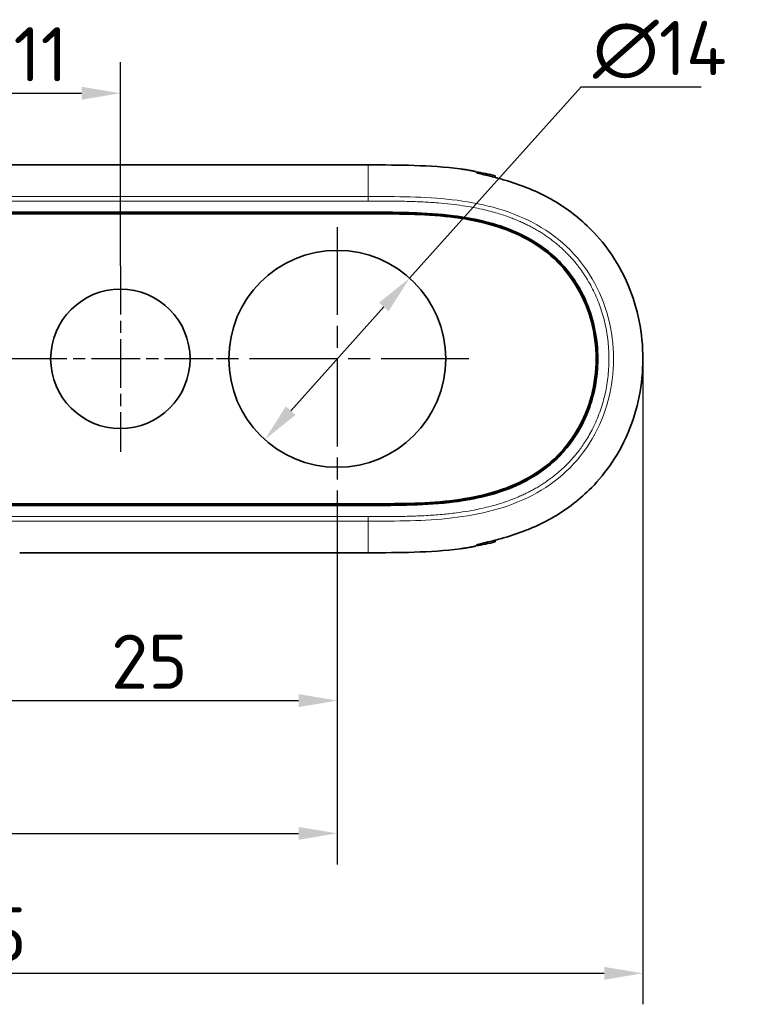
# Model space of a CAD drawing. Header units: millimetres. Extents: x 5 to 415, y 5 to 292.
# Tile 21 of 112: x 132 to 179, y 115 to 178. Entities that reach past the tile are written whole.
import ezdxf

# ---------------------------------------------------------------- set-up
doc = ezdxf.new("R2010")
doc.units = ezdxf.units.MM
doc.linetypes.add('CHAIN', pattern=[0.3543, 0.2362, -0.0295, 0.0591, -0.0295])
doc.linetypes.add('LONG_DASH_DOTTED', pattern=[0.3001, 0.2362, -0.0295, 0.0049, -0.0295])
for name, color, linetype, lineweight in [('Bemaßung (ISO)', 7, 'Continuous', 25), ('Mittelpunktmarkierung (ISO)', 7, 'LONG_DASH_DOTTED', 25), ('Sichtbar (ISO)', 7, 'Continuous', 35), ('Sichtbar schmal (ISO)', 7, 'Continuous', 18)]:
    doc.layers.add(name, color=color, linetype=linetype, lineweight=lineweight)
doc.styles.add('Notiztext (ISO)', font='isocpeur.ttf')
doc.dimstyles.new('Standard (ISO)', dxfattribs={"dimtxt": 3.5, "dimasz": 2.5, "dimexe": 2, "dimexo": 0, "dimgap": 0.762, "dimtad": 1, "dimtoh": 1, "dimdec": 8, "dimdsep": 46, "dimtxsty": 'Notiztext (ISO)', "dimcen": 0.09, "dimdle": 10, "dimclrd": 256, "dimclre": 256, "dimclrt": 256, "dimadec": 6, "dimazin": 2, "dimtfac": 0.514286, "dimtdec": 3, "dimtmove": 0, "dimatfit": 3, "dimfxl": 1, "dimtolj": 1, "dimlwd": -1, "dimlwe": -1, "dimarcsym": 0})

# ---------------------------------------------------------------- blocks, each defined once
blk = doc.blocks.new('*D15')
at = {"layer": 'Bemaßung (ISO)', "transparency": 16777216}
for p, q in [((156.95, 161.382), (168.017, 173.715)), ((168.017, 173.715), (175.779, 173.715)), ((149.27, 152.823), (155.28, 159.522))]:
    blk.add_line(p, q, dxfattribs=at)
for points in [[(154.97, 159.8), (155.591, 159.243), (156.95, 161.382)], [(148.959, 153.102), (149.58, 152.545), (147.6, 150.963)]]:
    blk.add_solid(points, dxfattribs=at)
at = {"layer": 'Defpoints', "color": 0, "transparency": 16777216}
for p in [(156.95, 161.382), (147.6, 150.963)]:
    blk.add_point(p, dxfattribs=at)
at = {"layer": 'Bemaßung (ISO)', "transparency": 16777216, "insert": (168.779, 177.977), "char_height": 3.5, "attachment_point": 1, "style": 'Notiztext (ISO)'}
blk.add_mtext('\\A1;∅14', dxfattribs=at)
blk = doc.blocks.new('*D16')
at = {"layer": 'Bemaßung (ISO)', "transparency": 16777216}
for p, q in [((82.542, 156.172), (82.542, 114.517)), ((172.008, 156.172), (172.008, 114.517)), ((85.042, 116.517), (169.508, 116.517))]:
    blk.add_line(p, q, dxfattribs=at)
for points in [[(85.042, 116.934), (85.042, 116.1), (82.542, 116.517)], [(169.508, 116.934), (169.508, 116.1), (172.008, 116.517)]]:
    blk.add_solid(points, dxfattribs=at)
at = {"layer": 'Defpoints', "color": 0, "transparency": 16777216}
for p in [(82.542, 156.172), (172.008, 156.172), (172.008, 116.517)]:
    blk.add_point(p, dxfattribs=at)
at = {"layer": 'Bemaßung (ISO)', "transparency": 16777216, "insert": (123.425, 120.779), "char_height": 3.5, "attachment_point": 1, "style": 'Notiztext (ISO)'}
blk.add_mtext('\\A1;89.5', dxfattribs=at)
blk = doc.blocks.new('*D17')
at = {"layer": 'Bemaßung (ISO)', "transparency": 16777216}
for p, q in [((102.275, 147.672), (102.275, 123.549)), ((152.275, 147.672), (152.275, 123.549)), ((104.775, 125.549), (149.775, 125.549))]:
    blk.add_line(p, q, dxfattribs=at)
for points in [[(104.775, 125.965), (104.775, 125.132), (102.275, 125.549)], [(149.775, 125.965), (149.775, 125.132), (152.275, 125.549)]]:
    blk.add_solid(points, dxfattribs=at)
at = {"layer": 'Defpoints', "color": 0, "transparency": 16777216}
for p in [(102.275, 147.672), (152.275, 147.672), (152.275, 125.549)]:
    blk.add_point(p, dxfattribs=at)
at = {"layer": 'Bemaßung (ISO)', "transparency": 16777216, "insert": (124.517, 129.811), "char_height": 3.5, "attachment_point": 1, "style": 'Notiztext (ISO)'}
blk.add_mtext('\\A1;50', dxfattribs=at)
blk = doc.blocks.new('*D18')
at = {"layer": 'Bemaßung (ISO)', "transparency": 16777216}
for p, q in [((127.275, 151.172), (127.275, 132.115)), ((152.275, 147.672), (152.275, 132.115)), ((129.775, 134.115), (149.775, 134.115))]:
    blk.add_line(p, q, dxfattribs=at)
for points in [[(129.775, 134.532), (129.775, 133.698), (127.275, 134.115)], [(149.775, 134.532), (149.775, 133.698), (152.275, 134.115)]]:
    blk.add_solid(points, dxfattribs=at)
at = {"layer": 'Defpoints', "color": 0, "transparency": 16777216}
for p in [(127.275, 151.172), (152.275, 147.672), (152.275, 134.115)]:
    blk.add_point(p, dxfattribs=at)
at = {"layer": 'Bemaßung (ISO)', "transparency": 16777216, "insert": (137.675, 138.377), "char_height": 3.5, "attachment_point": 1, "style": 'Notiztext (ISO)'}
blk.add_mtext('\\A1;25', dxfattribs=at)
blk = doc.blocks.new('*D19')
at = {"layer": 'Bemaßung (ISO)', "transparency": 16777216}
for p, q in [((127.275, 161.172), (127.275, 175.314)), ((138.275, 162.172), (138.275, 175.314)), ((129.775, 173.314), (135.775, 173.314))]:
    blk.add_line(p, q, dxfattribs=at)
for points in [[(129.775, 173.731), (129.775, 172.898), (127.275, 173.314)], [(135.775, 173.731), (135.775, 172.898), (138.275, 173.314)]]:
    blk.add_solid(points, dxfattribs=at)
at = {"layer": 'Defpoints', "color": 0, "transparency": 16777216}
for p in [(138.275, 173.314), (138.275, 162.172), (127.275, 161.172)]:
    blk.add_point(p, dxfattribs=at)
at = {"layer": 'Bemaßung (ISO)', "transparency": 16777216, "insert": (131.375, 177.576), "char_height": 3.5, "attachment_point": 1, "style": 'Notiztext (ISO)'}
blk.add_mtext('\\A1;11', dxfattribs=at)

msp = doc.modelspace()

# ---------------------------------------------------------------- linework, layer by layer
at = {"layer": 'Mittelpunktmarkierung (ISO)', "linetype": 'CHAIN', "ltscale": 23.990969}
for p, q in [((152.27499918, 164.67249897), (152.27499918, 147.67249897)), ((160.77499918, 156.17249897), (143.77499918, 156.17249897))]:
    msp.add_line(p, q, dxfattribs=at)
at = {"layer": 'Mittelpunktmarkierung (ISO)', "linetype": 'CHAIN', "ltscale": 13.334389}
for p, q in [((138.27499918, 162.17249897), (138.27499918, 150.17249897)), ((144.27499918, 156.17249897), (132.27499918, 156.17249897))]:
    msp.add_line(p, q, dxfattribs=at)
at = {"layer": 'Mittelpunktmarkierung (ISO)', "linetype": 'CHAIN', "ltscale": 11.111974}
msp.add_line((132.27499918, 156.17249897), (122.27499918, 156.17249897), dxfattribs=at)
at = {"layer": 'Sichtbar (ISO)'}
for p, q in [((100.27484961, 168.68484937), (154.27514851, 168.68484937)), ((162.47499918, 167.98630862), (162.47499918, 167.97810476)), ((162.47499918, 167.97809109), (162.47499918, 167.87403178)), ((154.27516898, 165.52564501), (100.27483992, 165.52564501)), ((100.27484381, 165.59738737), (154.27515518, 165.59738737)), ((100.2748486, 165.63231033), (154.27515888, 165.63231035)), ((100.27483512, 146.81935294), (154.31585252, 146.81935262)), ((154.31585868, 146.74761058), (100.27483524, 146.74760837)), ((154.31585868, 146.71268741), (100.27483528, 146.7126876)), ((162.47499918, 144.47094821), (162.47499918, 144.36688)), ((162.47499918, 144.35870028), (162.47499918, 144.36686637)), ((154.27514871, 143.66014858), (131.77499918, 143.66014858))]:
    msp.add_line(p, q, dxfattribs=at)
for centre, radius in [((152.27499918, 156.17249897), 7), ((138.27499918, 156.17249897), 4.5)]:
    msp.add_circle(centre, radius, dxfattribs=at)
for points, knots in [([(160.21375444, 168.42918117), (159.22923641, 168.55478211), (158.2393438, 168.61925788), (156.25584011, 168.68423258), (155.28645146, 168.68481253), (154.27514851, 168.68484177)], [-0.60774089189, -0.60774089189, -0.60774089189, -0.60774089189, -0.30339351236, -0.30339351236, -0.00000242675, -0.00000242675, -0.00000242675, -0.00000242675]), ([(160.21375444, 168.42918117), (160.27381042, 168.42151946), (160.33370033, 168.4134848), (160.46441683, 168.39508406), (160.53445652, 168.38463867), (160.71674835, 168.35596593), (160.82189316, 168.33773621), (160.99756122, 168.30463619), (161.06798208, 168.28993073), (161.14809187, 168.27123383), (161.17066276, 168.26541398), (161.20188621, 168.25608884), (161.21082459, 168.25254931), (161.21314493, 168.25015136)], [-0.15494457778, -0.15494457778, -0.15494457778, -0.15494457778, -0.13678622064, -0.13678622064, -0.11471596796, -0.11471596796, -0.07684967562, -0.07684967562, -0.04049073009, -0.04049073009, -0.01995989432, -0.01995989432, -0.000001, -0.000001, -0.000001, -0.000001]), ([(161.21314493, 168.25015136), (161.21993239, 168.24313687), (161.22679214, 168.2360385), (161.23372331, 168.22883816), (161.24065449, 168.22163782), (161.24765709, 168.21433553), (161.25473076, 168.20691216), (161.26180443, 168.19948879), (161.26894918, 168.19194437), (161.27616639, 168.18425803)], [0, 0, 0, 0, 0.3333333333, 0.3333333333, 0.3333333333, 0.6666666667, 0.6666666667, 0.6666666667, 1, 1, 1, 1]), ([(161.54457362, 168.12219383), (161.54218173, 168.12471617), (161.5327581, 168.12857809), (161.49943607, 168.13902908), (161.47496275, 168.14570749), (161.39818937, 168.16477105), (161.33885143, 168.17824913), (161.2678504, 168.1930869)], [0.000001, 0.000001, 0.000001, 0.000001, 0.020575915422, 0.020575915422, 0.042151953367, 0.042151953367, 0.073321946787, 0.073321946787, 0.073321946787, 0.073321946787]), ([(161.27616639, 168.18425803), (161.28071709, 168.17941151), (161.29799912, 168.17231092), (161.35846017, 168.15328044), (161.4023854, 168.141237), (161.55956797, 168.1008474), (161.69874446, 168.06754658), (162.04371208, 167.98371142), (162.24804761, 167.93340335), (162.60782608, 167.83928576), (162.75069722, 167.80071563), (163.02164872, 167.72451728), (163.14836097, 167.68769883), (163.27494898, 167.64958641)], [0.000001, 0.000001, 0.000001, 0.000001, 0.03914644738, 0.03914644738, 0.07970829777, 0.07970829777, 0.15241950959, 0.15241950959, 0.2273558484, 0.2273558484, 0.27352893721, 0.27352893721, 0.31314705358, 0.31314705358, 0.31314705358, 0.31314705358]), ([(161.56566612, 168.09992923), (161.56548733, 168.10011831), (161.5653086, 168.10030732), (161.56512991, 168.10049626), (161.5582024, 168.10782147), (161.55135003, 168.11504787), (161.54457362, 168.12219383)], [0.65806877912, 0.65806877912, 0.65806877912, 0.65806877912, 0.66666666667, 0.66666666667, 0.66666666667, 1, 1, 1, 1]), ([(163.27494898, 144.69540123), (164.25129284, 144.98936443), (165.19968344, 145.37804454), (166.98239556, 146.38209048), (167.81318735, 146.99775907), (169.41454975, 148.56687401), (170.36029977, 149.77370461), (171.68587811, 152.9113099), (172.00488578, 154.53875215), (172.00488879, 157.80632644), (171.68587339, 159.43369994), (170.38020212, 162.5241163), (169.45840732, 163.73518516), (167.81319359, 165.34724838), (166.98233715, 165.96293924), (165.19962201, 166.96698092), (164.25129834, 167.35563182), (163.27494898, 167.64958641)], [-2.7875682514, -2.7875682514, -2.7875682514, -2.7875682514, -2.4566998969, -2.4566998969, -2.123336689, -2.123336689, -1.7272923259, -1.7272923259, -1.3629992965, -1.3629992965, -0.9987001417, -0.9987001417, -0.6140941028, -0.6140941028, -0.30589534, -0.30589534, -0.0000030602, -0.0000030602, -0.0000030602, -0.0000030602]), ([(154.27515514, 165.59739372), (154.27589226, 165.59740299), (154.27662592, 165.59740997), (154.2777426, 165.59741685), (154.27811967, 165.59741853), (154.27862458, 165.59741993), (154.27875093, 165.59742021), (154.27897261, 165.59742058), (154.27906784, 165.5974207), (154.27925327, 165.59742085), (154.2793434, 165.59742089), (154.27953246, 165.59742091), (154.27963131, 165.59742087), (154.27985616, 165.59742071), (154.27998202, 165.59742055), (154.28044974, 165.59741975), (154.28078934, 165.59741872), (154.28114591, 165.59741728), (154.28116047, 165.59741722), (154.28119464, 165.59741708), (154.28121423, 165.597417), (154.28126029, 165.5974168), (154.28128675, 165.59741669), (154.28173489, 165.59741472), (154.28215103, 165.59741239), (154.28322447, 165.59740579), (154.28386728, 165.59740129), (154.28513343, 165.59739359), (154.28565994, 165.59739091), (154.28665339, 165.59738739), (154.287039, 165.59738635), (154.2877979, 165.59738482), (154.28817316, 165.59738431), (154.28876082, 165.59738382), (154.28897427, 165.59738371), (154.28955295, 165.59738355), (154.28991903, 165.59738361), (154.29100266, 165.59738416), (154.2917263, 165.597385), (154.29391001, 165.5973882), (154.29521044, 165.59739103), (154.29796026, 165.59739471), (154.29888512, 165.59739566), (154.301492, 165.59739767), (154.30316771, 165.59739815), (154.31151399, 165.59739787), (154.31620476, 165.59738973), (154.3451485, 165.59738634), (154.35565716, 165.59739386), (154.41790594, 165.59739278), (154.48691951, 165.59737625), (154.57319853, 165.59735662), (154.63783738, 165.59733263), (154.85500902, 165.5971564), (155.00348439, 165.59692636), (155.43801762, 165.59559418), (155.72791727, 165.59384809), (156.58846741, 165.58356063), (157.16186439, 165.57000122), (158.84509885, 165.48978223), (159.96934758, 165.38405758), (162.29865923, 164.92573843), (163.50702489, 164.53947468), (165.64417896, 163.34674606), (166.45533304, 162.64578748), (167.9160514, 160.85430614), (168.39509209, 159.79467621), (169.02605657, 157.66824216), (169.13663152, 156.41137908), (168.89290002, 154.06487132), (168.57900811, 152.97115134), (167.65366472, 151.16343138), (167.02292833, 150.24514322), (164.92657819, 148.4618949), (163.71124129, 147.93302468), (160.16762725, 146.75455786), (157.21263113, 146.74760579), (154.31585868, 146.74760579)], [-3.3545511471, -3.3545511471, -3.3545511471, -3.3545511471, -3.3544059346, -3.3544059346, -3.3543315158, -3.3543315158, -3.3543066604, -3.3543066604, -3.3542879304, -3.3542879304, -3.3542702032, -3.3542702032, -3.3542507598, -3.3542507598, -3.3542259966, -3.3542259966, -3.3541588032, -3.3541588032, -3.3541559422, -3.3541559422, -3.3541520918, -3.3541520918, -3.3541468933, -3.3541468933, -3.3540640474, -3.3540640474, -3.3539366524, -3.3539366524, -3.3538163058, -3.3538163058, -3.3537402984, -3.3537402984, -3.3536662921, -3.3536662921, -3.3536241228, -3.3536241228, -3.3535518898, -3.3535518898, -3.3534098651, -3.3534098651, -3.3531194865, -3.3531194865, -3.352972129, -3.352972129, -3.3527045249, -3.3527045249, -3.3516441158, -3.3516441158, -3.3504259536, -3.3504259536, -3.34903598, -3.34903598, -3.3339959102, -3.3339959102, -3.3055381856, -3.3055381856, -3.2491400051, -3.2491400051, -3.137686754, -3.137686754, -2.9206887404, -2.9206887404, -2.6747054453, -2.6747054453, -2.4435197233, -2.4435197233, -2.1519021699, -2.1519021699, -1.785163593, -1.785163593, -1.4509207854, -1.4509207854, -1.1800458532, -1.1800458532, -0.8690317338, -0.8690317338, 0, 0, 0, 0]), ([(154.31585868, 146.71268502), (156.1835493, 146.71268502), (158.04194005, 146.71546119), (161.11524307, 147.10659139), (162.52349845, 147.40523434), (165.09636997, 148.56092635), (165.9417187, 149.22732188), (167.08120754, 150.35710945), (167.83218129, 151.24362591), (168.86352012, 153.72510053), (169.09753821, 154.95952463), (169.09282229, 157.42141058), (168.8544112, 158.65390564), (167.81510476, 161.12787443), (167.06193536, 162.01102848), (165.92858273, 163.12617105), (165.08354699, 163.79427029), (162.4916582, 164.94921951), (161.07820988, 165.24618172), (158.88268086, 165.52031359), (157.96988356, 165.57585273), (156.6031434, 165.61793641), (156.13956612, 165.62504557), (155.44503544, 165.63044321), (155.2113945, 165.63136367), (154.86213016, 165.63206418), (154.74173453, 165.63219034), (154.59751928, 165.63226476), (154.56818668, 165.6322754), (154.51727312, 165.63229004), (154.49528035, 165.63229509), (154.4667729, 165.6323012), (154.40730697, 165.63231594), (154.35972479, 165.63231351), (154.35019004, 165.63231), (154.33600504, 165.63230791), (154.3302378, 165.63230776), (154.32062536, 165.63231073), (154.31458098, 165.6323148), (154.31094412, 165.63231745), (154.3085928, 165.63231909), (154.30516928, 165.63231964), (154.30441477, 165.63231965), (154.302815, 165.63231937), (154.3019732, 165.63231905), (154.29989264, 165.63231777), (154.29866105, 165.63231658), (154.29587519, 165.63231278), (154.29464448, 165.63231026), (154.29240018, 165.63230625), (154.29140536, 165.63230464), (154.29019455, 165.63230364), (154.28993443, 165.63230348), (154.28947454, 165.63230333), (154.28927353, 165.63230331), (154.28889655, 165.63230338), (154.28871983, 165.63230345), (154.28852402, 165.63230358), (154.28850459, 165.63230359), (154.28846785, 165.63230362), (154.28845053, 165.63230363), (154.28815001, 165.63230387), (154.28786511, 165.63230423), (154.28727913, 165.63230532), (154.28697366, 165.63230609), (154.28620704, 165.6323087), (154.28570685, 165.63231104), (154.28435351, 165.63232097), (154.28361593, 165.63232945), (154.2823451, 165.63233939), (154.28192493, 165.63234188), (154.28147682, 165.63234347), (154.28146954, 165.6323435), (154.28127073, 165.63234418), (154.2810798, 165.63234465), (154.28079759, 165.63234508), (154.28070687, 165.63234517), (154.28056393, 165.63234526), (154.28051175, 165.63234527), (154.28040693, 165.63234529), (154.2803543, 165.63234528), (154.28024925, 165.63234524), (154.28019684, 165.63234521), (154.28007725, 165.6323451), (154.28001008, 165.63234503), (154.27983811, 165.63234478), (154.27973332, 165.63234458), (154.27816365, 165.63234097), (154.27659643, 165.63232857), (154.2751596, 165.63231414)], [-1.4291019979, -1.4291019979, -1.4291019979, -1.4291019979, -1.2234856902, -1.2234856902, -1.0760427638, -1.0760427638, -0.9386732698, -0.9386732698, -0.813273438, -0.813273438, -0.7068544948, -0.7068544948, -0.6005104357, -0.6005104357, -0.475338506, -0.475338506, -0.3412433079, -0.3412433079, -0.1987590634, -0.1987590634, -0.0998871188, -0.0998871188, -0.0494053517, -0.0494053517, -0.0239107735, -0.0239107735, -0.0111658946, -0.0111658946, -0.0078483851, -0.0078483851, -0.0053225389, -0.0053225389, -0.0045786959, -0.0045786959, -0.0041927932, -0.0041927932, -0.0039356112, -0.0039356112, -0.0037584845, -0.0037584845, -0.0030305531, -0.0030305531, -0.0028242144, -0.0028242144, -0.0025939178, -0.0025939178, -0.0022562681, -0.0022562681, -0.0018331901, -0.0018331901, -0.0015305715, -0.0015305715, -0.0014481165, -0.0014481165, -0.0013843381, -0.0013843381, -0.001328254, -0.001328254, -0.0013220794, -0.0013220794, -0.0013165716, -0.0013165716, -0.0012265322, -0.0012265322, -0.0011303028, -0.0011303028, -0.000982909, -0.000982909, -0.0007437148, -0.0007437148, -0.000614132, -0.000614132, -0.0006119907, -0.0006119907, -0.0005556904, -0.0005556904, -0.0005289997, -0.0005289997, -0.0005136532, -0.0005136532, -0.0004981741, -0.0004981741, -0.0004827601, -0.0004827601, -0.0004630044, -0.0004630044, -0.0004321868, -0.0004321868, -0.0000013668, -0.0000013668, -0.0000013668, -0.0000013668]), ([(154.27516898, 165.52564575), (155.1774168, 165.52566141), (156.06938516, 165.5253588), (156.95005634, 165.50039925), (157.83072732, 165.4754397), (158.70010112, 165.4258232), (159.55264548, 165.32805676), (160.40518984, 165.23029032), (161.24090476, 165.08437393), (162.04468142, 164.8676582), (162.84845808, 164.65094247), (163.62029648, 164.36342741), (164.33618829, 163.99015968), (165.0520801, 163.61689196), (165.71202533, 163.15787156), (166.29119293, 162.6160954), (166.87036053, 162.07431924), (167.36875051, 161.44978731), (167.77072732, 160.76486923), (168.17270414, 160.07995114), (168.47826779, 159.3346469), (168.68222308, 158.55919241), (168.88617837, 157.78373793), (168.9885253, 156.97813321), (168.98853026, 156.1725267), (168.98853522, 155.3669202), (168.8861982, 154.56131191), (168.6822369, 153.78584084), (168.4782756, 153.01036977), (168.17269001, 152.26503591), (167.77073361, 151.58012874), (167.36877722, 150.89522156), (166.87045003, 150.27074108), (166.29125804, 149.72895427), (165.71206606, 149.18716745), (165.05200928, 148.7280743), (164.33611705, 148.35479821), (163.62022482, 147.98152213), (162.84849713, 147.69406309), (162.04476396, 147.4773635), (161.2410308, 147.26066391), (160.40529216, 147.11472375), (159.55269216, 147.01694674), (158.70009216, 146.91916973), (157.83063081, 146.86955587), (156.95000261, 146.84459773), (156.08261075, 146.82001472), (155.2043852, 146.81935182), (154.31585252, 146.81935183)], [0, 0, 0, 0, 0.0625587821, 0.0625587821, 0.0625587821, 0.1251175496, 0.1251175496, 0.1251175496, 0.187676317, 0.187676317, 0.187676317, 0.2502350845, 0.2502350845, 0.2502350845, 0.312793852, 0.312793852, 0.312793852, 0.3753526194, 0.3753526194, 0.3753526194, 0.4379113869, 0.4379113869, 0.4379113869, 0.5004701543, 0.5004701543, 0.5004701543, 0.5630289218, 0.5630289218, 0.5630289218, 0.6255876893, 0.6255876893, 0.6255876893, 0.6881464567, 0.6881464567, 0.6881464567, 0.7507052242, 0.7507052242, 0.7507052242, 0.8132639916, 0.8132639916, 0.8132639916, 0.8758227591, 0.8758227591, 0.8758227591, 0.9383815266, 0.9383815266, 0.9383815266, 1, 1, 1, 1]), ([(163.27494898, 144.69540123), (163.14861639, 144.6573642), (163.0221592, 144.62061578), (162.75182483, 144.54457818), (162.60930317, 144.50609181), (162.25007165, 144.4120881), (162.04587944, 144.36179818), (161.70067645, 144.27789529), (161.56120846, 144.24453101), (161.40327545, 144.20398121), (161.35902353, 144.19186198), (161.29813148, 144.17272174), (161.2807345, 144.16558549), (161.27616639, 144.16072036)], [0.00000311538, 0.00000311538, 0.00000311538, 0.00000311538, 0.03958355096, 0.03958355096, 0.08568504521, 0.08568504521, 0.16059048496, 0.16059048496, 0.23337447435, 0.23337447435, 0.27414439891, 0.27414439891, 0.31348129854, 0.31348129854, 0.31348129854, 0.31348129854]), ([(161.54457362, 144.22278072), (161.55135003, 144.22992683), (161.5582024, 144.23715338), (161.56512991, 144.24447875), (161.56530968, 144.24466884), (161.5654895, 144.244859), (161.56566937, 144.24504923)], [0, 0, 0, 0, 0.33333333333, 0.33333333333, 0.33333333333, 0.34198342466, 0.34198342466, 0.34198342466, 0.34198342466]), ([(154.27514871, 143.66015618), (155.28337355, 143.66016326), (156.255759, 143.6607586), (158.23923053, 143.72575052), (159.22924695, 143.79022584), (160.21375445, 143.91580978)], [-0.59457781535, -0.59457781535, -0.59457781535, -0.59457781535, -0.29774709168, -0.29774709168, -0.00000160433, -0.00000160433, -0.00000160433, -0.00000160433]), ([(161.21314493, 144.09482621), (161.21082393, 144.09242755), (161.20188114, 144.08888673), (161.17064121, 144.07955789), (161.14805794, 144.0737356), (161.0679201, 144.05503468), (160.99748866, 144.04032874), (160.82181267, 144.00723127), (160.71667399, 143.9890049), (160.53440318, 143.96033919), (160.46437616, 143.94989703), (160.33368198, 143.93150177), (160.27380121, 143.92346936), (160.21375445, 143.91580978)], [-0.15498311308, -0.15498311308, -0.15498311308, -0.15498311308, -0.13501364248, -0.13501364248, -0.11447161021, -0.11447161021, -0.07810410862, -0.07810410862, -0.04023296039, -0.04023296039, -0.01816161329, -0.01816161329, -0.00000161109, -0.00000161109, -0.00000161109, -0.00000161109]), ([(161.27616639, 144.16072036), (161.26894918, 144.15303391), (161.26180443, 144.14548938), (161.25473076, 144.13806591), (161.24765709, 144.13064244), (161.24065449, 144.12334006), (161.23372331, 144.11613964), (161.22679214, 144.10893921), (161.21993239, 144.10184077), (161.21314493, 144.09482621)], [0, 0, 0, 0, 0.3333333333, 0.3333333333, 0.3333333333, 0.6666666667, 0.6666666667, 0.6666666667, 1, 1, 1, 1]), ([(161.26784791, 144.15188873), (161.33892978, 144.16674275), (161.39832122, 144.180234), (161.47506489, 144.1992945), (161.49950004, 144.20596407), (161.53277287, 144.21640246), (161.5421836, 144.22026031), (161.54457362, 144.22278072)], [0.08187686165, 0.08187686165, 0.08187686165, 0.08187686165, 0.113090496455, 0.113090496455, 0.134653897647, 0.134653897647, 0.155218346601, 0.155218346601, 0.155218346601, 0.155218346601])]:
    msp.add_open_spline(points, degree=3, knots=knots, dxfattribs=at)
for points in [[(161.21436182, 168.24889366), (161.6372834, 168.17522237), (162.0577276, 168.08844337), (162.47499918, 167.98619522)], [(162.47499918, 144.35877161), (162.05814167, 144.25662191), (161.63757565, 144.16979435), (161.21435453, 144.09607638)]]:
    msp.add_open_spline(points, degree=3, dxfattribs=at)
at = {"layer": 'Sichtbar schmal (ISO)'}
for p, q in [((161.54457362, 168.12219383), (161.5445755, 168.10514297)), ((154.27514985, 166.64793438), (100.27484819, 166.64793445)), ((154.27515036, 166.64793738), (154.27515036, 166.35489989)), ((154.2751514, 166.35489987), (100.2748459, 166.35489987)), ((154.27515518, 165.59739028), (154.27516133, 165.63231035)), ((154.31585868, 146.71268741), (154.31585868, 146.74760742)), ((100.27484708, 145.99009808), (154.2751523, 145.99009808)), ((100.27484847, 145.6970635), (154.27515016, 145.69706356)), ((154.2751513, 145.99009806), (154.2751513, 145.69706057)), ((161.5445755, 144.23983474), (161.54457362, 144.22278072)), ((154.27514871, 143.66015287), (154.27514875, 143.67244067))]:
    msp.add_line(p, q, dxfattribs=at)
for points, knots in [([(154.27514985, 166.64793438), (154.2751492, 166.90590321), (154.27515041, 167.35529314), (154.27514846, 167.83403429), (154.27514819, 168.16622338), (154.27514804, 168.39138269), (154.27514778, 168.53242984), (154.27514839, 168.60470938), (154.27514842, 168.63200949)], [0, 0, 0, 0, 0.1680604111, 0.3465795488, 0.5250986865, 0.7036178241, 0.8821369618, 1, 1, 1, 1]), ([(154.27514842, 168.63200949), (154.27514843, 168.64605901), (154.27514844, 168.66370988), (154.27514851, 168.68096916), (154.27514851, 168.68484496)], [0, 0, 0, 0, 0.7742171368, 1, 1, 1, 1]), ([(162.47499919, 167.97809784), (162.31300454, 168.01781739), (161.8944481, 168.11409987), (161.47805838, 168.19488315), (161.22358474, 168.23935266)], [0.00000003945, 0.00000003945, 0.00000003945, 0.00000003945, 0.05609087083, 0.14516193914, 0.14516193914, 0.14516193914, 0.14516193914]), ([(154.27515044, 145.69706856), (155.17890885, 145.69705516), (156.08226869, 145.69721275), (156.98486647, 145.7228531), (157.88746427, 145.74849344), (158.7892999, 145.79961652), (159.68558565, 145.90259805), (160.5818714, 146.00557958), (161.47260737, 146.16041956), (162.34268561, 146.39544763), (163.21276386, 146.63047571), (164.06218433, 146.94569188), (164.86007303, 147.36246253), (165.65796173, 147.77923319), (166.40431868, 148.29755833), (167.06094125, 148.91228621), (167.71756382, 149.52701409), (168.284452, 150.2381447), (168.73980135, 151.01410554), (169.19515071, 151.79006637), (169.53896125, 152.63085743), (169.76788023, 153.50140136), (169.9967992, 154.37194529), (170.1108266, 155.2722421), (170.11082229, 156.17253192), (170.11081797, 157.07282175), (169.99678194, 157.97310459), (169.76786632, 158.84363248), (169.53895071, 159.71416037), (169.19515552, 160.55493331), (168.73978834, 161.33090373), (168.28442117, 162.10687416), (167.71748202, 162.81804208), (167.06088318, 163.43275725), (166.40428435, 164.04747243), (165.65802585, 164.56573486), (164.8601368, 164.98249927), (164.06224775, 165.39926367), (163.21272813, 165.71453005), (162.34260778, 165.94957267), (161.47248743, 166.18461528), (160.58176638, 166.33943411), (159.68553434, 166.4424059), (158.7893023, 166.54537769), (157.88755917, 166.59650249), (156.98492007, 166.62214393), (156.08228118, 166.64778537), (155.17874643, 166.64794345), (154.27515001, 166.64792939)], [0.00000000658, 0.00000000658, 0.00000000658, 0.00000000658, 0.06250000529, 0.06250000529, 0.06250000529, 0.12500000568, 0.12500000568, 0.12500000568, 0.18750000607, 0.18750000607, 0.18750000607, 0.25000000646, 0.25000000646, 0.25000000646, 0.31250000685, 0.31250000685, 0.31250000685, 0.37500000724, 0.37500000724, 0.37500000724, 0.43750000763, 0.43750000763, 0.43750000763, 0.50000000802, 0.50000000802, 0.50000000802, 0.56250000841, 0.56250000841, 0.56250000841, 0.6250000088, 0.6250000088, 0.6250000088, 0.68750000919, 0.68750000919, 0.68750000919, 0.75000000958, 0.75000000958, 0.75000000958, 0.81250000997, 0.81250000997, 0.81250000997, 0.87500001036, 0.87500001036, 0.87500001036, 0.93750001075, 0.93750001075, 0.93750001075, 0.99999999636, 0.99999999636, 0.99999999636, 0.99999999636]), ([(154.27515244, 166.3548999), (154.70920192, 166.35490591), (155.14304263, 166.35487114), (155.57666302, 166.35198488), (155.97268647, 166.34934887), (156.36852615, 166.34433441), (156.76409106, 166.33479539), (157.11981264, 166.3262172), (157.47531201, 166.31398002), (157.83040835, 166.29645403), (158.1478793, 166.28078507), (158.4650281, 166.26088869), (158.7816318, 166.23558024), (159.06409598, 166.2130008), (159.34612627, 166.18611353), (159.62747643, 166.15409463), (159.87828429, 166.12555158), (160.12855166, 166.09293057), (160.37802461, 166.05558337), (160.60047796, 166.02228113), (160.82229965, 165.98522101), (161.0432622, 165.9439392), (161.24067326, 165.90705744), (161.43739857, 165.86680598), (161.63323689, 165.8228619), (161.80886653, 165.78345244), (161.98378279, 165.74107314), (162.15781604, 165.69549924), (162.31413315, 165.65456464), (162.46973788, 165.61105275), (162.62449387, 165.56482125), (162.76279473, 165.52350552), (162.90041775, 165.48001777), (163.03724967, 165.43425954), (163.15886862, 165.39358871), (163.27986261, 165.35112419), (163.40014396, 165.30679716), (163.50797033, 165.26706014), (163.61522401, 165.22582635), (163.72183611, 165.18304797), (163.82011927, 165.14361158), (163.91785718, 165.10286251), (164.01499155, 165.06076482), (164.10830454, 165.0203233), (164.20106054, 164.97863719), (164.29320538, 164.93567725), (164.38502956, 164.89286682), (164.47624683, 164.8487914), (164.56679695, 164.80342267), (164.65787615, 164.75778884), (164.74828038, 164.71084653), (164.83796396, 164.66257765), (164.9275867, 164.61434152), (165.01648977, 164.56478061), (165.10462386, 164.51390225), (165.19268295, 164.46306718), (165.27997439, 164.4109169), (165.36644551, 164.3574547), (165.45299801, 164.30394219), (165.53872865, 164.24911531), (165.6235827, 164.19297898), (165.7084294, 164.13684752), (165.79239967, 164.07940685), (165.87543636, 164.0206625), (165.95836009, 163.96199806), (166.04035279, 163.90203348), (166.1213553, 163.84077582), (166.20227047, 163.77958421), (166.28219759, 163.71710229), (166.36107555, 163.65333838), (166.4400286, 163.58951377), (166.5179305, 163.52440471), (166.5947177, 163.45802374), (166.67168997, 163.39148279), (166.74754215, 163.32366378), (166.82220936, 163.254575), (166.89655897, 163.1857801), (166.96973365, 163.11572621), (167.04170552, 163.04444862), (167.11319796, 162.97364582), (167.18350355, 162.90163556), (167.2525884, 162.82846936), (167.32348541, 162.75338396), (167.39309681, 162.67708119), (167.46138861, 162.59961096), (167.53574956, 162.51525588), (167.60854595, 162.42951662), (167.67973377, 162.34245843), (167.76059247, 162.24357337), (167.83937586, 162.14298668), (167.91601932, 162.04079162), (168.00398948, 161.92349374), (168.08914047, 161.80407697), (168.17137577, 161.68268458), (168.26381298, 161.54623255), (168.35256621, 161.40728432), (168.43748697, 161.26602897), (168.52912906, 161.11359351), (168.61630803, 160.95847126), (168.69896997, 160.80095106), (168.78460763, 160.63776035), (168.8653972, 160.47199593), (168.94130364, 160.30400694), (169.01807734, 160.13409863), (169.08985569, 159.96191462), (169.15661029, 159.78778756), (169.2239763, 159.61206568), (169.28622612, 159.43436499), (169.34333426, 159.25501532), (169.40109918, 159.07360302), (169.45360348, 158.89050359), (169.50082258, 158.7060394), (169.54856542, 158.51952919), (169.59090517, 158.33162378), (169.6278461, 158.14265154), (169.66507967, 157.95218225), (169.69682856, 157.76062916), (169.72310114, 157.56831947), (169.74952032, 157.37493667), (169.77040191, 157.18078881), (169.78575639, 156.98619917), (169.80115749, 156.79101854), (169.81099786, 156.59539344), (169.8152902, 156.39964401), (169.8195807, 156.20397845), (169.81832791, 156.00818867), (169.81152919, 155.81259554), (169.80475564, 155.61772675), (169.79247715, 155.42305314), (169.77468128, 155.22889153), (169.75699244, 155.03589752), (169.73385237, 154.84340936), (169.70525109, 154.65174519), (169.67689124, 154.46169894), (169.64316198, 154.27246281), (169.60405525, 154.08435709), (169.56539005, 153.89837518), (169.52146813, 153.71349828), (169.47228942, 153.53004153), (169.42364185, 153.34856613), (169.36985043, 153.16848036), (169.31094236, 152.990097), (169.25240762, 152.81284416), (169.18882088, 152.63727221), (169.12020643, 152.46370551), (169.05252265, 152.29249304), (168.97994664, 152.12323178), (168.90250812, 151.95624524), (168.82821723, 151.79604618), (168.7494511, 151.63794068), (168.66624111, 151.4822389), (168.58891699, 151.3375507), (168.50775546, 151.19493819), (168.42280467, 151.05462115), (168.34594711, 150.92767206), (168.2659879, 150.8026019), (168.18303731, 150.67954901), (168.10964406, 150.57067392), (168.03390903, 150.46337804), (167.95590083, 150.35776402), (167.88689589, 150.26433937), (167.81611222, 150.17223078), (167.74359839, 150.08150824), (167.67757649, 149.9989078), (167.61012036, 149.91745636), (167.54126644, 149.83720762), (167.4754351, 149.76048168), (167.40832599, 149.68485517), (167.33997091, 149.61037574), (167.27174722, 149.53603948), (167.20228234, 149.46284589), (167.13161016, 149.39084271), (167.06038833, 149.31827953), (166.98794035, 149.24692534), (166.91429537, 149.17683169), (166.84068799, 149.10677382), (166.76588482, 149.03797522), (166.68993379, 148.97044723), (166.61418049, 148.90309505), (166.53728528, 148.83700687), (166.45931638, 148.77219533), (166.3813742, 148.70740599), (166.30235905, 148.64389241), (166.22233177, 148.58166393), (166.14222349, 148.51937247), (166.06110102, 148.45836871), (165.97902464, 148.39866029), (165.896872, 148.33889638), (165.81376368, 148.28043022), (165.72975744, 148.22326786), (165.64575612, 148.16610884), (165.56085699, 148.11025346), (165.47511573, 148.05570691), (165.38932322, 148.00112776), (165.30268756, 147.947859), (165.21526163, 147.89590452), (165.12768258, 147.84385904), (165.03931049, 147.79313245), (164.95019834, 147.74373087), (164.86140248, 147.69450462), (164.7718718, 147.646594), (164.68164843, 147.59999566), (164.591766, 147.55357342), (164.5011961, 147.50845356), (164.40999543, 147.4646075), (164.31658913, 147.41970105), (164.22252118, 147.37613076), (164.12785164, 147.33386723), (164.02603667, 147.28841376), (163.92352587, 147.24447176), (163.82038866, 147.20200006), (163.70459351, 147.15431586), (163.58800876, 147.108485), (163.47072581, 147.06444628), (163.33673667, 147.01413452), (163.20183626, 146.96616181), (163.06614851, 146.9204324), (162.9121072, 146.8685175), (162.75705113, 146.81949381), (162.60114229, 146.77322077), (162.42527864, 146.72102522), (162.24832994, 146.67232948), (162.07049361, 146.6269206), (161.86923702, 146.57553157), (161.6668436, 146.52835213), (161.46356671, 146.48503156), (161.2324554, 146.43577918), (161.00020211, 146.39151479), (160.76711183, 146.35170862), (160.50159574, 146.30636491), (160.23499359, 146.26680609), (159.96765539, 146.2322256), (159.6634921, 146.19288174), (159.35837602, 146.15998217), (159.05267487, 146.13244542), (158.70562727, 146.1011843), (158.35782564, 146.07683476), (158.00959852, 146.05784734), (157.64753068, 146.03810523), (157.28500286, 146.02415995), (156.92222426, 146.01426484), (156.57534266, 146.00480333), (156.22823177, 145.9990448), (155.880968, 145.99554167), (155.57757443, 145.99248109), (155.27406417, 145.99114204), (154.97044976, 145.99055435), (154.73874461, 145.99010585), (154.5069788, 145.99009495), (154.2751533, 145.99009805)], [0, 0, 0, 0, 0.0305427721, 0.0305427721, 0.0305427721, 0.0584373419, 0.0584373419, 0.0584373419, 0.0835222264, 0.0835222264, 0.0835222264, 0.1059491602, 0.1059491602, 0.1059491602, 0.1259577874, 0.1259577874, 0.1259577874, 0.1437943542, 0.1437943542, 0.1437943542, 0.1596991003, 0.1596991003, 0.1596991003, 0.1739086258, 0.1739086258, 0.1739086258, 0.1866518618, 0.1866518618, 0.1866518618, 0.198097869, 0.198097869, 0.198097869, 0.2083268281, 0.2083268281, 0.2083268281, 0.2174185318, 0.2174185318, 0.2174185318, 0.2255688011, 0.2255688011, 0.2255688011, 0.2330823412, 0.2330823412, 0.2330823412, 0.2403002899, 0.2403002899, 0.2403002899, 0.2474931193, 0.2474931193, 0.2474931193, 0.2547279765, 0.2547279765, 0.2547279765, 0.2619579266, 0.2619579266, 0.2619579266, 0.269181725, 0.269181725, 0.269181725, 0.2764123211, 0.2764123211, 0.2764123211, 0.2836422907, 0.2836422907, 0.2836422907, 0.290862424, 0.290862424, 0.290862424, 0.2980747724, 0.2980747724, 0.2980747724, 0.3052939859, 0.3052939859, 0.3052939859, 0.3125305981, 0.3125305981, 0.3125305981, 0.3197364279, 0.3197364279, 0.3197364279, 0.3268942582, 0.3268942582, 0.3268942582, 0.3342398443, 0.3342398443, 0.3342398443, 0.34223824, 0.34223824, 0.34223824, 0.3513232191, 0.3513232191, 0.3513232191, 0.3617508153, 0.3617508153, 0.3617508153, 0.3734720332, 0.3734720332, 0.3734720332, 0.3861209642, 0.3861209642, 0.3861209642, 0.3992252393, 0.3992252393, 0.3992252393, 0.4124792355, 0.4124792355, 0.4124792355, 0.4258546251, 0.4258546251, 0.4258546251, 0.4393838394, 0.4393838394, 0.4393838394, 0.4530631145, 0.4530631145, 0.4530631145, 0.466850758, 0.466850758, 0.466850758, 0.4807153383, 0.4807153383, 0.4807153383, 0.4946220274, 0.4946220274, 0.4946220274, 0.5085227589, 0.5085227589, 0.5085227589, 0.5223720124, 0.5223720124, 0.5223720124, 0.5361379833, 0.5361379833, 0.5361379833, 0.5497877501, 0.5497877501, 0.5497877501, 0.5632834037, 0.5632834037, 0.5632834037, 0.576633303, 0.576633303, 0.576633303, 0.589898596, 0.589898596, 0.589898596, 0.6029839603, 0.6029839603, 0.6029839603, 0.6155374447, 0.6155374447, 0.6155374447, 0.6272029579, 0.6272029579, 0.6272029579, 0.6377571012, 0.6377571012, 0.6377571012, 0.6470952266, 0.6470952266, 0.6470952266, 0.655355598, 0.655355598, 0.655355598, 0.6628764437, 0.6628764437, 0.6628764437, 0.6700671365, 0.6700671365, 0.6700671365, 0.6772440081, 0.6772440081, 0.6772440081, 0.6844766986, 0.6844766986, 0.6844766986, 0.6917056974, 0.6917056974, 0.6917056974, 0.6989158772, 0.6989158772, 0.6989158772, 0.7061235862, 0.7061235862, 0.7061235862, 0.7133385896, 0.7133385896, 0.7133385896, 0.7205602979, 0.7205602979, 0.7205602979, 0.7277815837, 0.7277815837, 0.7277815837, 0.7350071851, 0.7350071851, 0.7350071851, 0.7422454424, 0.7422454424, 0.7422454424, 0.7494580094, 0.7494580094, 0.7494580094, 0.7566433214, 0.7566433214, 0.7566433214, 0.7640024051, 0.7640024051, 0.7640024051, 0.7719169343, 0.7719169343, 0.7719169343, 0.7808028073, 0.7808028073, 0.7808028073, 0.7909544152, 0.7909544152, 0.7909544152, 0.8024791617, 0.8024791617, 0.8024791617, 0.8154789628, 0.8154789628, 0.8154789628, 0.8301907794, 0.8301907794, 0.8301907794, 0.8469170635, 0.8469170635, 0.8469170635, 0.865970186, 0.865970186, 0.865970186, 0.8876478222, 0.8876478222, 0.8876478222, 0.9122573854, 0.9122573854, 0.9122573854, 0.937845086, 0.937845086, 0.937845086, 0.962311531, 0.962311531, 0.962311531, 0.9836871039, 0.9836871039, 0.9836871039, 1, 1, 1, 1]), ([(154.27514875, 143.67244067), (154.27514864, 143.71177373), (154.2751487, 143.79482489), (154.27514827, 143.95361408), (154.27514822, 144.17877488), (154.27514838, 144.51096358), (154.27514941, 144.98970483), (154.27514959, 145.43909474), (154.27515016, 145.69706356)], [0, 0, 0, 0, 0.1676034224, 0.3360565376, 0.5045096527, 0.6729627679, 0.8414158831, 1, 1, 1, 1]), ([(161.22357892, 144.10561899), (161.4730258, 144.14920713), (161.88938396, 144.22982487), (162.30792248, 144.32590625), (162.47499918, 144.36687328)], [0.8548416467, 0.8548416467, 0.8548416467, 0.8548416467, 0.94215135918, 0.99999995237, 0.99999995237, 0.99999995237, 0.99999995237])]:
    msp.add_open_spline(points, degree=3, knots=knots, dxfattribs=at)

# ---------------------------------------------------------------- dimensions: what is measured, and where the dimension line sits
at = {"layer": 'Bemaßung (ISO)'}
dim = msp.add_diameter_dim_2p(p1=(147.5998578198, 150.9625994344), p2=(156.9501405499, 161.3823985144), dimstyle='Standard (ISO)', override={"dimgap": 0.762, "dimtih": 1, "dimdec": 8, "dimlfac": 1, "dimtol": 0, "dimlim": 0, "dimtp": 0, "dimtm": 0, "dimtdec": 3, "dimatfit": 2}, dxfattribs=at)
dim.commit()
dim.dimension.update_dxf_attribs({"geometry": '*D15', "text_midpoint": (172.2792630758, 173.7154153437), "dimtype": 163})
for base, p1, p2, override, picture, middle in [((138.2749991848, 173.3142857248), (127.2749991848, 161.1724989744), (138.2749991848, 162.1724989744), {"dimgap": 0.762, "dimtoh": 0, "dimdec": 8, "dimtol": 0, "dimlim": 0, "dimtp": 0, "dimtm": 0, "dimtdec": 3, "dimtofl": 0, "dimatfit": 1}, '*D19', (132.7749991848, 173.3142857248)), ((172.00803261, 116.5169879), (82.54192719, 156.17250036), (172.00803261, 156.1724939), {"dimgap": 0.762, "dimtoh": 0, "dimdec": 1, "dimtol": 0, "dimlim": 0, "dimtp": 0, "dimtm": 0, "dimtdec": 3, "dimtofl": 0, "dimatfit": 1}, '*D16', (127.2749799, 116.5169879)), ((152.2749991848, 134.114839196), (127.2749991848, 151.1724989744), (152.2749991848, 147.6724989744), {"dimgap": 0.762, "dimtoh": 0, "dimdec": 8, "dimtol": 0, "dimlim": 0, "dimtp": 0, "dimtm": 0, "dimtdec": 3, "dimtofl": 0, "dimatfit": 1}, '*D18', (139.7749991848, 134.114839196)), ((152.2749991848, 125.5486893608), (102.2749991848, 147.6724989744), (152.2749991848, 147.6724989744), {"dimgap": 0.762, "dimtoh": 0, "dimdec": 8, "dimtol": 0, "dimlim": 0, "dimtp": 0, "dimtm": 0, "dimtdec": 3, "dimtofl": 0, "dimatfit": 1}, '*D17', (126.616764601, 125.5486893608))]:
    dim = msp.add_linear_dim(base=base, p1=p1, p2=p2, angle=180, dimstyle='Standard (ISO)', override=override, dxfattribs=at)
    dim.commit()
    dim.dimension.update_dxf_attribs({"geometry": picture, "text_midpoint": middle, "dimtype": 160})

doc.saveas('drawing.dxf')
